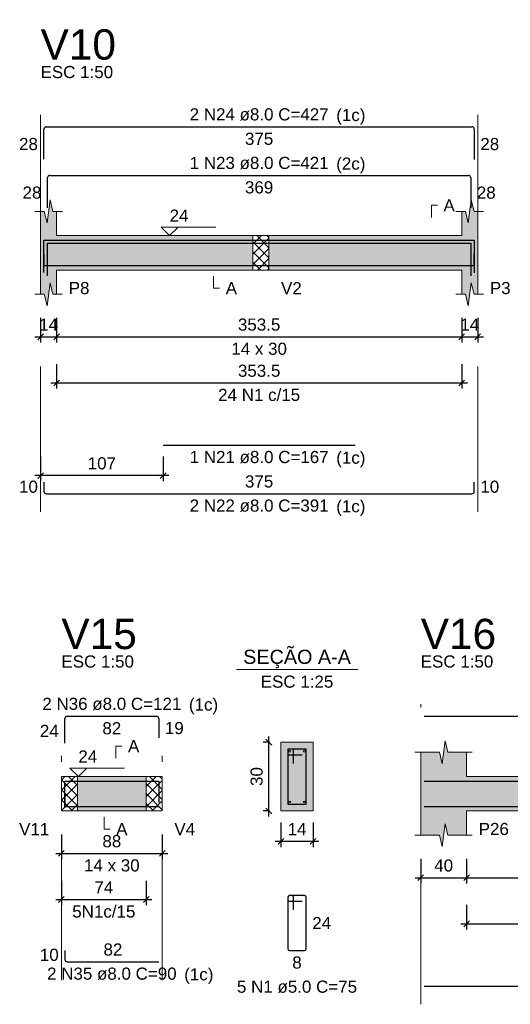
# Model space of a CAD drawing. Header units: millimetres. Extents: x 1434 to 2277, y -793 to -278.
# Tile 67 of 111: x 1726 to 1735, y -398 to -381. Entities that reach past the tile are written whole.
import ezdxf

# ---------------------------------------------------------------- set-up
doc = ezdxf.new("R2010")
doc.units = ezdxf.units.MM
doc.linetypes.add('DASHDOT', pattern=[25.4, 12.7, -6.35, 0, -6.35])
for name, color, linetype, lineweight in [('Descrição da armadura', 7, 'Continuous', 5), ('DT-Barras na forma', 1, 'Continuous', 30), ('DT-Barras no corte', 5, 'Continuous', 5), ('DT-Barras rebatidas', 1, 'Continuous', 30), ('DT-Cotas', 9, 'Continuous', 5), ('DT-Forma', 5, 'Continuous', 5), ('DT-Hachura forma vigas', 252, 'Continuous', 5), ('DT-Hachura intersecção vigas', 9, 'Continuous', 5), ('DT-Hachura seção vigas', 252, 'Continuous', 5), ('DT-Pontilhado', 9, 'DASHDOT', 5), ('DT-Textos', 7, 'Continuous', 5), ('DT-Título', 250, 'Continuous', 20), ('Textos armaduras', 7, 'Continuous', 5)]:
    doc.layers.add(name, color=color, linetype=linetype, lineweight=lineweight)
doc.styles.add('ARIAL', font='arial.ttf')
doc.styles.get("Standard").update_dxf_attribs({"font": 'arial.ttf'})
doc.dimstyles.new('UM_25.000000', dxfattribs={"dimtxt": 0.18, "dimasz": 0.1, "dimexe": 0.1, "dimexo": 0.2, "dimgap": 0, "dimtad": 1, "dimtih": 1, "dimtoh": 1, "dimdec": 1, "dimlfac": 25, "dimzin": 0, "dimdsep": 46, "dimtxsty": 'Standard', "dimcen": 0.09, "dimdle": 0.1, "dimadec": 1, "dimazin": 2, "dimtfac": 1, "dimtdec": 4, "dimtofl": 0, "dimtmove": 0, "dimatfit": 3, "dimfxl": 1, "dimtolj": 1, "dimarcsym": 0})
doc.dimstyles.new('UM_50.000000', dxfattribs={"dimtxt": 0.18, "dimasz": 0.1, "dimexe": 0.1, "dimexo": 0.2, "dimgap": 0, "dimtad": 1, "dimtih": 1, "dimtoh": 1, "dimdec": 1, "dimlfac": 50, "dimzin": 0, "dimdsep": 46, "dimtxsty": 'Standard', "dimcen": 0.09, "dimdle": 0.1, "dimadec": 1, "dimazin": 2, "dimtfac": 1, "dimtdec": 4, "dimtofl": 0, "dimtmove": 0, "dimatfit": 3, "dimfxl": 1, "dimtolj": 1, "dimarcsym": 0})
pattern_1 = [(45, (1722.81126, -450.90245), (-0.08838835, 0.08838835), []), (135, (1722.81126, -450.90245), (-0.08838835, -0.08838835), [])]

# ---------------------------------------------------------------- blocks, each defined once
blk = doc.blocks.new('_Oblique')
at = {"color": 0, "linetype": 'ByBlock', "lineweight": -2}
blk.add_line((-0.5, -0.5), (0.5, 0.5), dxfattribs=at)
blk = doc.blocks.new('*D455')
at = {"layer": 'DT-Cotas', "color": 0, "lineweight": -2, "transparency": 16777216}
for p, q in [((1726.687, -385.742), (1726.687, -386.172)), ((1726.967, -385.742), (1726.967, -386.172)), ((1726.587, -386.072), (1727.067, -386.072))]:
    blk.add_line(p, q, dxfattribs=at)
at = {"layer": 'DT-Cotas', "color": 0, "lineweight": -2, "transparency": 16777216, "xscale": 0.1, "yscale": 0.1, "zscale": 0.1, "rotation": 180}
blk.add_blockref('_Oblique', (1726.687, -386.072), dxfattribs=at)
at = {"layer": 'DT-Cotas', "color": 0, "lineweight": -2, "transparency": 16777216, "xscale": 0.1, "yscale": 0.1, "zscale": 0.1}
blk.add_blockref('_Oblique', (1726.967, -386.072), dxfattribs=at)
at = {"layer": 'DT-Cotas', "color": 7, "transparency": 16777216, "insert": (1726.827, -385.86), "char_height": 0.2118, "attachment_point": 5, "rotation": 0.0057, "style": 'ARIAL'}
blk.add_mtext('\\A1;14', dxfattribs=at)
blk = doc.blocks.new('*D456')
at = {"layer": 'DT-Cotas', "color": 0, "lineweight": -2, "transparency": 16777216}
for p, q in [((1726.967, -385.742), (1726.967, -386.172)), ((1734.037, -385.742), (1734.037, -386.172)), ((1726.867, -386.072), (1734.137, -386.072))]:
    blk.add_line(p, q, dxfattribs=at)
at = {"layer": 'DT-Cotas', "color": 0, "lineweight": -2, "transparency": 16777216, "xscale": 0.1, "yscale": 0.1, "zscale": 0.1, "rotation": 180}
blk.add_blockref('_Oblique', (1726.967, -386.072), dxfattribs=at)
at = {"layer": 'DT-Cotas', "color": 0, "lineweight": -2, "transparency": 16777216, "xscale": 0.1, "yscale": 0.1, "zscale": 0.1}
blk.add_blockref('_Oblique', (1734.037, -386.072), dxfattribs=at)
at = {"layer": 'DT-Cotas', "color": 7, "transparency": 16777216, "insert": (1730.502, -385.86), "char_height": 0.2118, "attachment_point": 5, "rotation": 0.0057, "style": 'ARIAL'}
blk.add_mtext('\\A1;353.5', dxfattribs=at)
blk = doc.blocks.new('*D457')
at = {"layer": 'DT-Cotas', "color": 0, "lineweight": -2, "transparency": 16777216}
for p, q in [((1734.037, -385.742), (1734.037, -386.172)), ((1734.317, -385.742), (1734.317, -386.172)), ((1733.937, -386.072), (1734.417, -386.072))]:
    blk.add_line(p, q, dxfattribs=at)
at = {"layer": 'DT-Cotas', "color": 0, "lineweight": -2, "transparency": 16777216, "xscale": 0.1, "yscale": 0.1, "zscale": 0.1, "rotation": 180}
blk.add_blockref('_Oblique', (1734.037, -386.072), dxfattribs=at)
at = {"layer": 'DT-Cotas', "color": 0, "lineweight": -2, "transparency": 16777216, "xscale": 0.1, "yscale": 0.1, "zscale": 0.1}
blk.add_blockref('_Oblique', (1734.317, -386.072), dxfattribs=at)
at = {"layer": 'DT-Cotas', "color": 7, "transparency": 16777216, "insert": (1734.177, -385.86), "char_height": 0.2118, "attachment_point": 5, "rotation": 0.0057, "style": 'ARIAL'}
blk.add_mtext('\\A1;14', dxfattribs=at)
blk = doc.blocks.new('*D458')
at = {"layer": 'DT-Cotas', "color": 0, "lineweight": -2, "transparency": 16777216}
for p, q in [((1726.967, -386.547), (1726.967, -386.976)), ((1734.037, -386.547), (1734.037, -386.976)), ((1726.867, -386.876), (1734.137, -386.876))]:
    blk.add_line(p, q, dxfattribs=at)
at = {"layer": 'DT-Cotas', "color": 0, "lineweight": -2, "transparency": 16777216, "xscale": 0.1, "yscale": 0.1, "zscale": 0.1, "rotation": 180}
blk.add_blockref('_Oblique', (1726.967, -386.876), dxfattribs=at)
at = {"layer": 'DT-Cotas', "color": 0, "lineweight": -2, "transparency": 16777216, "xscale": 0.1, "yscale": 0.1, "zscale": 0.1}
blk.add_blockref('_Oblique', (1734.037, -386.876), dxfattribs=at)
at = {"layer": 'DT-Cotas', "color": 7, "transparency": 16777216, "insert": (1730.502, -386.665), "char_height": 0.2118, "attachment_point": 5, "rotation": 0.0057, "style": 'ARIAL'}
blk.add_mtext('\\A1;353.5', dxfattribs=at)
blk = doc.blocks.new('*D459')
at = {"layer": 'DT-Cotas', "color": 0, "lineweight": -2, "transparency": 16777216}
for p, q in [((1726.687, -388.163), (1726.687, -388.593)), ((1728.827, -388.163), (1728.827, -388.593)), ((1728.927, -388.493), (1726.587, -388.493))]:
    blk.add_line(p, q, dxfattribs=at)
at = {"layer": 'DT-Cotas', "color": 0, "lineweight": -2, "transparency": 16777216, "xscale": 0.1, "yscale": 0.1, "zscale": 0.1, "rotation": 180}
blk.add_blockref('_Oblique', (1726.687, -388.493), dxfattribs=at)
at = {"layer": 'DT-Cotas', "color": 0, "lineweight": -2, "transparency": 16777216, "xscale": 0.1, "yscale": 0.1, "zscale": 0.1}
blk.add_blockref('_Oblique', (1728.827, -388.493), dxfattribs=at)
at = {"layer": 'DT-Cotas', "color": 7, "transparency": 16777216, "insert": (1727.757, -388.281), "char_height": 0.2118, "attachment_point": 5, "rotation": 0.0057, "style": 'ARIAL'}
blk.add_mtext('\\A1;107', dxfattribs=at)
blk = doc.blocks.new('*D493')
at = {"layer": 'DT-Cotas', "color": 0, "lineweight": -2, "transparency": 16777216}
for p, q in [((1727.051, -394.757), (1727.051, -395.186)), ((1728.811, -394.757), (1728.811, -395.186)), ((1726.951, -395.086), (1728.911, -395.086))]:
    blk.add_line(p, q, dxfattribs=at)
at = {"layer": 'DT-Cotas', "color": 0, "lineweight": -2, "transparency": 16777216, "xscale": 0.1, "yscale": 0.1, "zscale": 0.1, "rotation": 180}
blk.add_blockref('_Oblique', (1727.051, -395.086), dxfattribs=at)
at = {"layer": 'DT-Cotas', "color": 0, "lineweight": -2, "transparency": 16777216, "xscale": 0.1, "yscale": 0.1, "zscale": 0.1}
blk.add_blockref('_Oblique', (1728.811, -395.086), dxfattribs=at)
at = {"layer": 'DT-Cotas', "color": 7, "transparency": 16777216, "insert": (1727.931, -394.875), "char_height": 0.2118, "attachment_point": 5, "rotation": 0.0057, "style": 'ARIAL'}
blk.add_mtext('\\A1;88', dxfattribs=at)
blk = doc.blocks.new('*D494')
at = {"layer": 'DT-Cotas', "color": 0, "lineweight": -2, "transparency": 16777216}
for p, q in [((1727.051, -395.562), (1727.051, -395.991)), ((1728.531, -395.562), (1728.531, -395.991)), ((1726.951, -395.891), (1728.631, -395.891))]:
    blk.add_line(p, q, dxfattribs=at)
at = {"layer": 'DT-Cotas', "color": 0, "lineweight": -2, "transparency": 16777216, "xscale": 0.1, "yscale": 0.1, "zscale": 0.1, "rotation": 180}
blk.add_blockref('_Oblique', (1727.051, -395.891), dxfattribs=at)
at = {"layer": 'DT-Cotas', "color": 0, "lineweight": -2, "transparency": 16777216, "xscale": 0.1, "yscale": 0.1, "zscale": 0.1}
blk.add_blockref('_Oblique', (1728.531, -395.891), dxfattribs=at)
at = {"layer": 'DT-Cotas', "color": 7, "transparency": 16777216, "insert": (1727.791, -395.679), "char_height": 0.2118, "attachment_point": 5, "rotation": 0.0057, "style": 'ARIAL'}
blk.add_mtext('\\A1;74', dxfattribs=at)
blk = doc.blocks.new('*D495')
at = {"layer": 'DT-Cotas', "color": 0, "lineweight": -2, "transparency": 16777216}
for p, q in [((1730.671, -394.445), (1730.671, -393.045)), ((1730.683, -393.145), (1730.571, -393.145)), ((1730.683, -394.345), (1730.571, -394.345))]:
    blk.add_line(p, q, dxfattribs=at)
at = {"layer": 'DT-Cotas', "color": 0, "lineweight": -2, "transparency": 16777216, "xscale": 0.1, "yscale": 0.1, "zscale": 0.1}
for p, rotation in [((1730.671, -393.145), 90), ((1730.671, -394.345), 270)]:
    blk.add_blockref('_Oblique', p, dxfattribs=dict(at, rotation=rotation))
at = {"layer": 'DT-Cotas', "color": 7, "transparency": 16777216, "insert": (1730.459, -393.745), "char_height": 0.2118, "attachment_point": 5, "rotation": 90, "style": 'ARIAL'}
blk.add_mtext('\\A1;30', dxfattribs=at)
blk = doc.blocks.new('*D496')
at = {"layer": 'DT-Cotas', "color": 0, "lineweight": -2, "transparency": 16777216}
for p, q in [((1730.883, -394.545), (1730.883, -394.975)), ((1731.443, -394.545), (1731.443, -394.975)), ((1730.783, -394.875), (1731.543, -394.875))]:
    blk.add_line(p, q, dxfattribs=at)
at = {"layer": 'DT-Cotas', "color": 0, "lineweight": -2, "transparency": 16777216, "xscale": 0.1, "yscale": 0.1, "zscale": 0.1, "rotation": 180}
blk.add_blockref('_Oblique', (1730.883, -394.875), dxfattribs=at)
at = {"layer": 'DT-Cotas', "color": 0, "lineweight": -2, "transparency": 16777216, "xscale": 0.1, "yscale": 0.1, "zscale": 0.1}
blk.add_blockref('_Oblique', (1731.443, -394.875), dxfattribs=at)
at = {"layer": 'DT-Cotas', "color": 7, "transparency": 16777216, "insert": (1731.163, -394.663), "char_height": 0.2118, "attachment_point": 5, "rotation": 0.0057, "style": 'ARIAL'}
blk.add_mtext('\\A1;14', dxfattribs=at)
blk = doc.blocks.new('*D497')
at = {"layer": 'DT-Cotas', "color": 0, "lineweight": -2, "transparency": 16777216}
for p, q in [((1733.322, -395.18), (1733.322, -395.61)), ((1734.122, -395.18), (1734.122, -395.61)), ((1733.222, -395.51), (1734.222, -395.51))]:
    blk.add_line(p, q, dxfattribs=at)
at = {"layer": 'DT-Cotas', "color": 0, "lineweight": -2, "transparency": 16777216, "xscale": 0.1, "yscale": 0.1, "zscale": 0.1, "rotation": 180}
blk.add_blockref('_Oblique', (1733.322, -395.51), dxfattribs=at)
at = {"layer": 'DT-Cotas', "color": 0, "lineweight": -2, "transparency": 16777216, "xscale": 0.1, "yscale": 0.1, "zscale": 0.1}
blk.add_blockref('_Oblique', (1734.122, -395.51), dxfattribs=at)
at = {"layer": 'DT-Cotas', "color": 7, "transparency": 16777216, "insert": (1733.722, -395.298), "char_height": 0.2118, "attachment_point": 5, "rotation": 0.0057, "style": 'ARIAL'}
blk.add_mtext('\\A1;40', dxfattribs=at)
blk = doc.blocks.new('*D498')
at = {"layer": 'DT-Cotas', "color": 0, "lineweight": -2, "transparency": 16777216}
for p, q in [((1734.122, -395.18), (1734.122, -395.61)), ((1737.754, -395.18), (1737.754, -395.61)), ((1734.022, -395.51), (1737.854, -395.51))]:
    blk.add_line(p, q, dxfattribs=at)
at = {"layer": 'DT-Cotas', "color": 0, "lineweight": -2, "transparency": 16777216, "xscale": 0.1, "yscale": 0.1, "zscale": 0.1, "rotation": 180}
blk.add_blockref('_Oblique', (1734.122, -395.51), dxfattribs=at)
at = {"layer": 'DT-Cotas', "color": 0, "lineweight": -2, "transparency": 16777216, "xscale": 0.1, "yscale": 0.1, "zscale": 0.1}
blk.add_blockref('_Oblique', (1737.754, -395.51), dxfattribs=at)
at = {"layer": 'DT-Cotas', "color": 7, "transparency": 16777216, "insert": (1735.938, -395.298), "char_height": 0.2118, "attachment_point": 5, "rotation": 0.0057, "style": 'ARIAL'}
blk.add_mtext('\\A1;181.6', dxfattribs=at)
blk = doc.blocks.new('*D502')
at = {"layer": 'DT-Cotas', "color": 0, "lineweight": -2, "transparency": 16777216}
for p, q in [((1734.122, -395.985), (1734.122, -396.415)), ((1737.754, -395.985), (1737.754, -396.415)), ((1734.022, -396.315), (1737.854, -396.315))]:
    blk.add_line(p, q, dxfattribs=at)
at = {"layer": 'DT-Cotas', "color": 0, "lineweight": -2, "transparency": 16777216, "xscale": 0.1, "yscale": 0.1, "zscale": 0.1, "rotation": 180}
blk.add_blockref('_Oblique', (1734.122, -396.315), dxfattribs=at)
at = {"layer": 'DT-Cotas', "color": 0, "lineweight": -2, "transparency": 16777216, "xscale": 0.1, "yscale": 0.1, "zscale": 0.1}
blk.add_blockref('_Oblique', (1737.754, -396.315), dxfattribs=at)
at = {"layer": 'DT-Cotas', "color": 7, "transparency": 16777216, "insert": (1735.938, -396.103), "char_height": 0.2118, "attachment_point": 5, "rotation": 0.0057, "style": 'ARIAL'}
blk.add_mtext('\\A1;181.6', dxfattribs=at)

msp = doc.modelspace()

# ---------------------------------------------------------------- hatches: boundary and pattern name
at = {"layer": 'DT-Hachura forma vigas', "linetype": 'Continuous'}
for points in [[(1726.9671, -384.9067), (1730.3919, -384.9067), (1730.3919, -384.3067), (1726.9671, -384.3067), (1726.9671, -383.8831), (1726.9021, -383.8831), (1726.8521, -383.6831), (1726.8021, -384.0831), (1726.7521, -383.8831), (1726.6871, -383.8831), (1726.6871, -384.3067), (1726.6871, -384.9067), (1726.6871, -385.3303), (1726.7521, -385.3303), (1726.8021, -385.5303), (1726.8521, -385.1303), (1726.9021, -385.3303), (1726.9671, -385.3303), (1726.9671, -384.9067)], [(1734.3167, -385.3303), (1734.3167, -384.9067), (1734.3167, -384.3067), (1734.3167, -383.8831), (1734.2517, -383.8831), (1734.2017, -383.6831), (1734.1517, -384.0831), (1734.1017, -383.8831), (1734.0367, -383.8831), (1734.0367, -384.3067), (1730.6719, -384.3067), (1730.6719, -384.9067), (1734.0367, -384.9067), (1734.0367, -385.3303), (1734.1017, -385.3303), (1734.1517, -385.5303), (1734.2017, -385.1303), (1734.2517, -385.3303), (1734.3167, -385.3303)], [(1738.3544, -394.345), (1738.7718, -394.345), (1738.7718, -393.745), (1738.3544, -393.745), (1738.3544, -393.3214), (1738.1294, -393.3214), (1738.0794, -393.1214), (1738.0294, -393.5214), (1737.9794, -393.3214), (1737.7544, -393.3214), (1737.7544, -393.745), (1734.1218, -393.745), (1734.1218, -393.3214), (1733.7968, -393.3214), (1733.7468, -393.1214), (1733.6968, -393.5214), (1733.6468, -393.3214), (1733.3218, -393.3214), (1733.3218, -393.745), (1733.3218, -394.345), (1733.3218, -394.7686), (1733.6468, -394.7686), (1733.6968, -394.9686), (1733.7468, -394.5686), (1733.7968, -394.7686), (1734.1218, -394.7686), (1734.1218, -394.345), (1737.7544, -394.345), (1737.7544, -394.7686), (1737.9794, -394.7686), (1738.0294, -394.9686), (1738.0794, -394.5686), (1738.1294, -394.7686), (1738.3544, -394.7686), (1738.3544, -394.345)], [(1727.3309, -394.345), (1728.5311, -394.345), (1728.5311, -393.745), (1727.3309, -393.745), (1727.3309, -394.345)]]:
    msp.add_hatch(color=256, dxfattribs=at).paths.add_polyline_path(points)
at = {"layer": 'DT-Hachura intersecção vigas', "linetype": 'Continuous'}
h = msp.add_hatch(dxfattribs=at)
h.set_pattern_fill('ANSI37', color=256, style=0)
h.set_pattern_definition(pattern_1)
h.paths.add_polyline_path([(1730.3919, -384.9067), (1730.6719, -384.9067), (1730.6719, -384.3067), (1730.3919, -384.3067), (1730.3919, -384.9067)])
h = msp.add_hatch(dxfattribs=at)
h.set_pattern_fill('ANSI37', color=256, style=0)
h.set_pattern_definition(pattern_1)
h.paths.add_polyline_path([(1727.0509, -394.345), (1727.3309, -394.345), (1727.3309, -393.745), (1727.0509, -393.745), (1727.0509, -394.345)])
h = msp.add_hatch(dxfattribs=at)
h.set_pattern_fill('ANSI37', color=256, style=0)
h.set_pattern_definition(pattern_1)
h.paths.add_polyline_path([(1728.5311, -394.345), (1728.8111, -394.345), (1728.8111, -393.745), (1728.5311, -393.745), (1728.5311, -394.345)])
at = {"layer": 'DT-Hachura seção vigas', "linetype": 'Continuous'}
msp.add_hatch(color=256, dxfattribs=at).paths.add_polyline_path([(1730.8828, -394.345), (1730.8828, -394.345), (1731.4428, -394.345), (1731.4428, -393.145), (1730.8828, -393.145), (1730.8828, -394.345)])

# ---------------------------------------------------------------- linework, layer by layer
at = {"layer": 'DT-Barras na forma'}
for p, q in [((1731.1028, -393.265), (1731.0028, -393.265)), ((1731.0028, -393.265), (1731.0028, -394.225)), ((1731.3228, -393.265), (1731.0028, -393.265)), ((1731.0028, -393.265), (1731.0028, -393.365)), ((1731.1028, -393.515), (1731.1028, -393.265)), ((1731.3228, -394.225), (1731.3228, -393.265)), ((1731.0028, -393.365), (1731.2528, -393.365)), ((1731.0028, -394.225), (1731.3228, -394.225))]:
    msp.add_line(p, q, dxfattribs=at)
for points in [[(1726.7471, -384.9503), (1726.7471, -384.3847), (1734.2567, -384.3847), (1734.2567, -384.9529)], [(1726.8087, -385.0063), (1726.8087, -384.4407), (1734.1951, -384.4407), (1734.1951, -385.0089)], [(1726.7471, -384.6287), (1726.7471, -384.8287), (1734.2567, -384.8287), (1734.2567, -384.6287)], [(1728.8271, -384.8287), (1732.1767, -384.8287)], [(1727.1109, -394.293), (1727.1109, -393.823), (1728.7511, -393.823), (1728.7511, -394.2007)], [(1733.3818, -393.823), (1740.412, -393.823), (1740.412, -394.293)], [(1727.1109, -394.067), (1727.1109, -394.267), (1728.7511, -394.267)], [(1733.3818, -394.267), (1740.412, -394.267), (1740.412, -394.067)]]:
    msp.add_lwpolyline(points, dxfattribs=at)
at = {"layer": 'DT-Barras no corte'}
for centre in [(1731.0388, -393.301), (1731.2868, -393.301), (1731.0388, -394.189), (1731.2868, -394.189)]:
    msp.add_circle(centre, 0.016, dxfattribs=at)
at = {"layer": 'DT-Barras rebatidas'}
for p, q in [((1726.7871, -382.4079), (1734.2167, -382.4079)), ((1726.7471, -382.9735), (1726.7471, -382.4479)), ((1734.2567, -382.4479), (1734.2567, -382.9761)), ((1726.8087, -383.8207), (1726.8087, -383.2951)), ((1726.8487, -383.2551), (1734.1551, -383.2551)), ((1734.1951, -383.2951), (1734.1951, -383.8233)), ((1728.8271, -387.9633), (1732.1767, -387.9633)), ((1726.7471, -388.6105), (1726.7471, -388.7705)), ((1734.2567, -388.7705), (1734.2567, -388.6105)), ((1726.7871, -388.8105), (1734.2167, -388.8105)), ((1727.1109, -393.1634), (1727.1109, -392.7334)), ((1727.1509, -392.6934), (1728.7111, -392.6934)), ((1728.7511, -392.7334), (1728.7511, -393.0711)), ((1733.3818, -392.6934), (1740.372, -392.6934)), ((1731.0728, -395.8217), (1731.0328, -395.8217)), ((1731.2928, -395.8217), (1731.0328, -395.8217)), ((1731.0028, -395.8517), (1731.0028, -396.7517)), ((1731.0028, -395.8517), (1731.0028, -395.8917)), ((1731.0328, -395.9217), (1731.2528, -395.9217)), ((1731.1028, -396.0717), (1731.1028, -395.8517)), ((1731.3228, -396.7517), (1731.3228, -395.8517)), ((1727.1109, -396.7781), (1727.1109, -396.9381)), ((1731.0328, -396.7817), (1731.2928, -396.7817)), ((1727.1509, -396.9781), (1728.7511, -396.9781)), ((1733.3818, -397.4017), (1740.372, -397.4017))]:
    msp.add_line(p, q, dxfattribs=at)
for centre, radius, start, end in [((1726.7871, -382.4479), 0.04, 90, 180), ((1734.2167, -382.4479), 0.04, 0, 90), ((1726.8487, -383.2951), 0.04, 90, 180), ((1734.1551, -383.2951), 0.04, 0, 90), ((1726.7871, -388.7705), 0.04, 180, 270), ((1734.2167, -388.7705), 0.04, 270, 0), ((1727.1509, -392.7334), 0.04, 90, 180), ((1728.7111, -392.7334), 0.04, 0, 90), ((1731.0328, -395.8517), 0.03, 90, 180), ((1731.0328, -395.8517), 0.03, 90, 180), ((1731.0728, -395.8517), 0.03, 0, 90), ((1731.2928, -395.8517), 0.03, 0, 90), ((1731.0328, -395.8917), 0.03, 180, 270), ((1731.0328, -396.7517), 0.03, 180, 270), ((1731.2928, -396.7517), 0.03, 270, 0), ((1727.1509, -396.9381), 0.04, 180, 270)]:
    msp.add_arc(centre, radius, start, end, dxfattribs=at)
at = {"layer": 'DT-Forma'}
for p, q in [((1726.8021, -384.0831), (1726.8521, -383.6831)), ((1726.8521, -383.6831), (1726.9021, -383.8831)), ((1734.1517, -384.0831), (1734.2017, -383.6831)), ((1734.2017, -383.6831), (1734.2517, -383.8831)), ((1726.5871, -383.8831), (1726.7521, -383.8831)), ((1726.6871, -384.3067), (1726.6871, -383.8831)), ((1726.7521, -383.8831), (1726.8021, -384.0831)), ((1726.9021, -383.8831), (1727.0671, -383.8831)), ((1726.9671, -383.8831), (1726.9671, -384.3067)), ((1733.9367, -383.8831), (1734.1017, -383.8831)), ((1734.0367, -384.3067), (1734.0367, -383.8831)), ((1734.1017, -383.8831), (1734.1517, -384.0831)), ((1734.2517, -383.8831), (1734.4167, -383.8831)), ((1734.3167, -383.8831), (1734.3167, -384.3067)), ((1726.9671, -384.3067), (1730.3919, -384.3067)), ((1730.3919, -384.3067), (1730.6719, -384.3067)), ((1730.6719, -384.3067), (1734.0367, -384.3067)), ((1726.6871, -384.9067), (1726.6871, -385.3303)), ((1726.9671, -385.3303), (1726.9671, -384.9067)), ((1726.9671, -384.9067), (1730.3919, -384.9067)), ((1730.3919, -384.9067), (1730.6719, -384.9067)), ((1730.6719, -384.9067), (1734.0367, -384.9067)), ((1734.0367, -384.9067), (1734.0367, -385.3303)), ((1734.3167, -385.3303), (1734.3167, -384.9067)), ((1726.8021, -385.5303), (1726.8521, -385.1303)), ((1726.8521, -385.1303), (1726.9021, -385.3303)), ((1734.1517, -385.5303), (1734.2017, -385.1303)), ((1734.2017, -385.1303), (1734.2517, -385.3303)), ((1726.5871, -385.3303), (1726.7521, -385.3303)), ((1726.7521, -385.3303), (1726.8021, -385.5303)), ((1726.9021, -385.3303), (1727.0671, -385.3303)), ((1733.9367, -385.3303), (1734.1017, -385.3303)), ((1734.1017, -385.3303), (1734.1517, -385.5303)), ((1734.2517, -385.3303), (1734.4167, -385.3303)), ((1731.4428, -393.145), (1730.8828, -393.145)), ((1730.8828, -393.145), (1730.8828, -393.145)), ((1730.8828, -393.145), (1730.8828, -394.345)), ((1731.4428, -394.345), (1731.4428, -393.145)), ((1731.4428, -393.145), (1731.4428, -393.145)), ((1733.6968, -393.5214), (1733.7468, -393.1214)), ((1733.7468, -393.1214), (1733.7968, -393.3214)), ((1733.2218, -393.3214), (1733.6468, -393.3214)), ((1733.3218, -393.745), (1733.3218, -393.3214)), ((1733.6468, -393.3214), (1733.6968, -393.5214)), ((1733.7968, -393.3214), (1734.2218, -393.3214)), ((1734.1218, -393.3214), (1734.1218, -393.745)), ((1727.0509, -393.745), (1727.3309, -393.745)), ((1727.3309, -393.745), (1728.5311, -393.745)), ((1728.5311, -393.745), (1728.8111, -393.745)), ((1734.1218, -393.745), (1737.7544, -393.745)), ((1727.0509, -394.345), (1727.3309, -394.345)), ((1727.3309, -394.345), (1728.5311, -394.345)), ((1728.5311, -394.345), (1728.8111, -394.345)), ((1730.8828, -394.345), (1731.4428, -394.345)), ((1730.8828, -394.345), (1730.8828, -394.345)), ((1731.4428, -394.345), (1731.4428, -394.345)), ((1733.3218, -394.345), (1733.3218, -394.7686)), ((1734.1218, -394.7686), (1734.1218, -394.345)), ((1734.1218, -394.345), (1737.7544, -394.345)), ((1733.6968, -394.9686), (1733.7468, -394.5686)), ((1733.7468, -394.5686), (1733.7968, -394.7686)), ((1733.2218, -394.7686), (1733.6468, -394.7686)), ((1733.6468, -394.7686), (1733.6968, -394.9686)), ((1733.7968, -394.7686), (1734.2218, -394.7686))]:
    msp.add_line(p, q, dxfattribs=at)
at = {"layer": 'DT-Forma', "linetype": 'Continuous'}
for p, q in [((1726.6871, -384.9067), (1726.6871, -384.3067)), ((1734.3167, -384.3067), (1734.3167, -384.9067)), ((1727.0509, -394.345), (1727.0509, -393.745)), ((1728.8111, -393.745), (1728.8111, -394.345)), ((1733.3218, -394.345), (1733.3218, -393.745))]:
    msp.add_line(p, q, dxfattribs=at)
at = {"layer": 'DT-Pontilhado', "ltscale": 0.2}
for p, q in [((1726.6871, -389.1282), (1726.6871, -382.1961)), ((1734.3167, -389.1282), (1734.3167, -382.1961)), ((1730.3919, -384.3067), (1730.3919, -384.9067)), ((1730.6719, -384.3067), (1730.6719, -384.9067)), ((1727.0509, -397.2958), (1727.0509, -392.4816)), ((1727.0509, -397.2958), (1727.0509, -392.4816)), ((1728.8111, -397.2958), (1728.8111, -392.4816)), ((1733.3218, -397.7194), (1733.3218, -392.4816)), ((1733.3218, -397.7194), (1733.3218, -392.4816)), ((1727.3309, -393.745), (1727.3309, -394.345)), ((1728.5311, -393.745), (1728.5311, -394.345))]:
    msp.add_line(p, q, dxfattribs=at)
at = {"layer": 'DT-Textos'}
msp.add_line((1730.1038, -391.8801), (1732.2218, -391.8801), dxfattribs=at)
for points in [[(1733.5072, -383.989), (1733.5072, -383.7772), (1733.6131, -383.7772)], [(1729.088, -384.1584), (1728.9397, -384.3067), (1728.7915, -384.1584), (1729.7446, -384.1584)], [(1729.7069, -385.0126), (1729.7069, -385.2244), (1729.8128, -385.2244)], [(1728.0016, -393.4273), (1728.0016, -393.2155), (1728.1075, -393.2155)], [(1727.4949, -393.5968), (1727.3467, -393.745), (1727.1984, -393.5968), (1728.1515, -393.5968)], [(1727.795, -394.4509), (1727.795, -394.6627), (1727.9009, -394.6627)]]:
    msp.add_lwpolyline(points, dxfattribs=at)

# ---------------------------------------------------------------- texts
at = {"layer": 'Descrição da armadura', "linetype": 'Continuous', "char_height": 0.2118, "attachment_point": 8, "line_spacing_factor": 0.798, "style": 'ARIAL'}
for s, insert, width in [('2 N24 ø8.0 C=427', (1730.5019, -382.302), 4.8647), ('1 N23 ø8.0 C=421', (1730.5019, -383.1492), 4.8647), ('24 N1 c/15', (1730.5019, -387.1941), 2.869342), ('1 N21 ø8.0 C=167', (1730.5019, -388.281), 4.8647), ('2 N22 ø8.0 C=391', (1730.5019, -389.1282), 4.8647), ('2 N36 ø8.0 C=121', (1727.931, -392.5875), 4.8647), ('5N1c/15', (1727.791, -396.2089), 2.209726), ('2 N35 ø8.0 C=90', (1727.931, -397.2958), 4.534748), ('5 N1 ø5.0 C=75', (1731.1628, -397.523), 4.204795)]:
    msp.add_mtext(s, dxfattribs=dict(at, insert=insert, width=width))
at = {"layer": 'DT-Textos', "line_spacing_factor": 0.798, "style": 'ARIAL'}
for s, insert, char_height, width, attachment_point in [('ESC 1:50', (1726.6871, -381.5607), 0.2118, 2.167804, 7), ('(1c)', (1731.8473, -382.3715), 0.2118, 0.872216, 7), ('(2c)', (1731.8473, -383.2195), 0.2118, 0.872216, 7), ('A', (1733.719, -383.8831), 0.2118, 0.337807, 7), ('24', (1728.9397, -384.0631), 0.2118, 0.563342, 7), ('P8', (1727.1789, -385.3303), 0.2118, 0.619479, 7), ('A', (1729.9187, -385.3303), 0.2118, 0.337807, 7), ('V2', (1730.8837, -385.3303), 0.2118, 0.619479, 7), ('P3', (1734.5285, -385.3303), 0.2118, 0.619479, 7), ('14 x 30', (1730.5019, -386.3893), 0.2118, 1.66134, 8), ('(1c)', (1731.8473, -388.3505), 0.2118, 0.872216, 7), ('(1c)', (1731.8473, -389.1985), 0.2118, 0.872216, 7), ('SEÇÃO A-A', (1731.1633, -391.8555), 0.2471, 4.137152, 8), ('ESC 1:50', (1727.0509, -391.8462), 0.2118, 2.167804, 7), ('ESC 1:50', (1733.3218, -391.8462), 0.2118, 2.167804, 7), ('ESC 1:25', (1731.1628, -392.1978), 0.2118, 2.167804, 8), ('(1c)', (1729.2763, -392.6575), 0.2118, 0.872216, 7), ('A', (1728.2134, -393.3214), 0.2118, 0.337807, 7), ('24', (1727.3467, -393.5014), 0.2118, 0.563342, 7), ('V11', (1726.8391, -394.7686), 0.2118, 0.90115, 9), ('A', (1728.0068, -394.7686), 0.2118, 0.337807, 7), ('V4', (1729.0229, -394.7686), 0.2118, 0.619479, 7), ('P26', (1734.3336, -394.7686), 0.2118, 0.90115, 7), ('14 x 30', (1727.931, -395.404), 0.2118, 1.66134, 8), ('(1c)', (1729.1943, -397.3655), 0.2118, 0.872216, 7)]:
    msp.add_mtext(s, dxfattribs=dict(at, insert=insert, char_height=char_height, width=width, attachment_point=attachment_point))
at = {"layer": 'DT-Título', "char_height": 0.5295, "width": 2.703449, "attachment_point": 7, "line_spacing_factor": 0.798, "style": 'ARIAL'}
for s, insert in [('V10', (1726.6871, -381.243)), ('V15', (1727.0509, -391.5285)), ('V16', (1733.3218, -391.5285))]:
    msp.add_mtext(s, dxfattribs=dict(at, insert=insert))
at = {"layer": 'Textos armaduras', "linetype": 'Continuous', "char_height": 0.2118, "attachment_point": 7, "line_spacing_factor": 0.798, "style": 'ARIAL'}
for s, insert, width in [('28', (1726.3113, -382.8166), 0.659905), ('375', (1730.2544, -382.7256), 0.989858), ('28', (1734.3626, -382.8179), 0.659905), ('369', (1730.2544, -383.5728), 0.989858), ('28', (1726.3729, -383.6638), 0.659905), ('28', (1734.301, -383.6651), 0.659905), ('375', (1730.2544, -388.7046), 0.989858), ('10', (1726.3113, -388.7964), 0.659905), ('10', (1734.3626, -388.7964), 0.659905), ('82', (1727.766, -393.0111), 0.659905), ('19', (1728.857, -393.0082), 0.659905), ('24', (1726.675, -393.0543), 0.659905), ('24', (1731.4287, -396.4076), 0.659905), ('10', (1726.675, -396.964), 0.659905), ('82', (1727.786, -396.8722), 0.659905), ('8', (1731.0803, -397.0994), 0.329953)]:
    msp.add_mtext(s, dxfattribs=dict(at, insert=insert, width=width))

# ---------------------------------------------------------------- dimensions: what is measured, and where the dimension line sits
at = {"layer": 'DT-Cotas'}
for base, p1, p2, dimstyle, override, picture, middle in [((1726.9671, -386.0716), (1726.6871, -385.5421), (1726.9671, -385.5421), 'UM_50.000000', {"dimtxt": 0.2118, "dimasz": 0.1, "dimexe": 0.1, "dimexo": 0.2, "dimtad": 1, "dimtih": 0, "dimtoh": 0, "dimdec": 1, "dimlfac": 50, "dimzin": 8, "dimtxsty": 'ARIAL', "dimblk": 'Oblique', "dimblk1": 'Oblique', "dimblk2": 'Oblique', "dimsah": 1, "dimdle": 0.1, "dimse1": 0, "dimse2": 0, "dimclrt": 7, "dimadec": 1, "dimazin": 3, "dimtmove": 2, "dimldrblk": 'Oblique'}, '*D455', (1726.8271, -385.8598)), ((1734.0367, -386.0716), (1726.9671, -385.5421), (1734.0367, -385.5421), 'UM_50.000000', {"dimtxt": 0.2118, "dimasz": 0.1, "dimexe": 0.1, "dimexo": 0.2, "dimtad": 1, "dimtih": 0, "dimtoh": 0, "dimdec": 1, "dimlfac": 50, "dimzin": 8, "dimtxsty": 'ARIAL', "dimblk": 'Oblique', "dimblk1": 'Oblique', "dimblk2": 'Oblique', "dimsah": 1, "dimdle": 0.1, "dimse1": 0, "dimse2": 0, "dimclrt": 7, "dimadec": 1, "dimazin": 3, "dimtmove": 2, "dimldrblk": 'Oblique'}, '*D456', (1730.5019, -385.8598)), ((1734.3167, -386.0716), (1734.0367, -385.5421), (1734.3167, -385.5421), 'UM_50.000000', {"dimtxt": 0.2118, "dimasz": 0.1, "dimexe": 0.1, "dimexo": 0.2, "dimtad": 1, "dimtih": 0, "dimtoh": 0, "dimdec": 1, "dimlfac": 50, "dimzin": 8, "dimtxsty": 'ARIAL', "dimblk": 'Oblique', "dimblk1": 'Oblique', "dimblk2": 'Oblique', "dimsah": 1, "dimdle": 0.1, "dimse1": 0, "dimse2": 0, "dimclrt": 7, "dimadec": 1, "dimazin": 3, "dimtmove": 2, "dimldrblk": 'Oblique'}, '*D457', (1734.1767, -385.8598)), ((1734.0367, -386.8764), (1726.9671, -386.3469), (1734.0367, -386.3469), 'UM_50.000000', {"dimtxt": 0.2118, "dimasz": 0.1, "dimexe": 0.1, "dimexo": 0.2, "dimtad": 1, "dimtih": 0, "dimtoh": 0, "dimdec": 1, "dimlfac": 50, "dimzin": 8, "dimtxsty": 'ARIAL', "dimblk": 'Oblique', "dimblk1": 'Oblique', "dimblk2": 'Oblique', "dimsah": 1, "dimdle": 0.1, "dimse1": 0, "dimse2": 0, "dimclrt": 7, "dimadec": 1, "dimazin": 3, "dimtmove": 2, "dimldrblk": 'Oblique'}, '*D458', (1730.5019, -386.6646)), ((1726.6871, -388.4928), (1728.8271, -387.9633), (1726.6871, -387.9633), 'UM_50.000000', {"dimtxt": 0.2118, "dimasz": 0.1, "dimexe": 0.1, "dimexo": 0.2, "dimtad": 1, "dimtih": 0, "dimtoh": 0, "dimdec": 1, "dimlfac": 50, "dimzin": 8, "dimtxsty": 'ARIAL', "dimblk": 'Oblique', "dimblk1": 'Oblique', "dimblk2": 'Oblique', "dimsah": 1, "dimdle": 0.1, "dimse1": 0, "dimse2": 0, "dimclrt": 7, "dimadec": 1, "dimazin": 3, "dimtmove": 2, "dimldrblk": 'Oblique'}, '*D459', (1727.7571, -388.281)), ((1731.4428, -394.8745), (1730.8828, -394.345), (1731.4428, -394.345), 'UM_25.000000', {"dimtxt": 0.2118, "dimasz": 0.1, "dimexe": 0.1, "dimexo": 0.2, "dimtad": 1, "dimtih": 0, "dimtoh": 0, "dimdec": 1, "dimlfac": 25, "dimzin": 8, "dimtxsty": 'ARIAL', "dimblk": 'Oblique', "dimblk1": 'Oblique', "dimblk2": 'Oblique', "dimsah": 1, "dimdle": 0.1, "dimse1": 0, "dimse2": 0, "dimclrt": 7, "dimadec": 1, "dimazin": 3, "dimtmove": 2, "dimldrblk": 'Oblique'}, '*D496', (1731.1628, -394.6627)), ((1728.8111, -395.0863), (1727.0509, -394.5568), (1728.8111, -394.5568), 'UM_50.000000', {"dimtxt": 0.2118, "dimasz": 0.1, "dimexe": 0.1, "dimexo": 0.2, "dimtad": 1, "dimtih": 0, "dimtoh": 0, "dimdec": 1, "dimlfac": 50, "dimzin": 8, "dimtxsty": 'ARIAL', "dimblk": 'Oblique', "dimblk1": 'Oblique', "dimblk2": 'Oblique', "dimsah": 1, "dimdle": 0.1, "dimse1": 0, "dimse2": 0, "dimclrt": 7, "dimadec": 1, "dimazin": 3, "dimtmove": 2, "dimldrblk": 'Oblique'}, '*D493', (1727.931, -394.8745)), ((1734.1218, -395.5099), (1733.3218, -394.9804), (1734.1218, -394.9804), 'UM_50.000000', {"dimtxt": 0.2118, "dimasz": 0.1, "dimexe": 0.1, "dimexo": 0.2, "dimtad": 1, "dimtih": 0, "dimtoh": 0, "dimdec": 1, "dimlfac": 50, "dimzin": 8, "dimtxsty": 'ARIAL', "dimblk": 'Oblique', "dimblk1": 'Oblique', "dimblk2": 'Oblique', "dimsah": 1, "dimdle": 0.1, "dimse1": 0, "dimse2": 0, "dimclrt": 7, "dimadec": 1, "dimazin": 3, "dimtmove": 2, "dimldrblk": 'Oblique'}, '*D497', (1733.7218, -395.2981)), ((1737.7544, -395.5099), (1734.1218, -394.9804), (1737.7544, -394.9804), 'UM_50.000000', {"dimtxt": 0.2118, "dimasz": 0.1, "dimexe": 0.1, "dimexo": 0.2, "dimtad": 1, "dimtih": 0, "dimtoh": 0, "dimdec": 1, "dimlfac": 50, "dimzin": 8, "dimtxsty": 'ARIAL', "dimblk": 'Oblique', "dimblk1": 'Oblique', "dimblk2": 'Oblique', "dimsah": 1, "dimdle": 0.1, "dimse1": 0, "dimse2": 0, "dimclrt": 7, "dimadec": 1, "dimazin": 3, "dimtmove": 2, "dimldrblk": 'Oblique'}, '*D498', (1735.9381, -395.2981)), ((1728.5311, -395.8912), (1727.0509, -395.3617), (1728.5311, -395.3617), 'UM_50.000000', {"dimtxt": 0.2118, "dimasz": 0.1, "dimexe": 0.1, "dimexo": 0.2, "dimtad": 1, "dimtih": 0, "dimtoh": 0, "dimdec": 1, "dimlfac": 50, "dimzin": 8, "dimtxsty": 'ARIAL', "dimblk": 'Oblique', "dimblk1": 'Oblique', "dimblk2": 'Oblique', "dimsah": 1, "dimdle": 0.1, "dimse1": 0, "dimse2": 0, "dimclrt": 7, "dimadec": 1, "dimazin": 3, "dimtmove": 2, "dimldrblk": 'Oblique'}, '*D494', (1727.791, -395.6794)), ((1737.7544, -396.3148), (1734.1218, -395.7853), (1737.7544, -395.7853), 'UM_50.000000', {"dimtxt": 0.2118, "dimasz": 0.1, "dimexe": 0.1, "dimexo": 0.2, "dimtad": 1, "dimtih": 0, "dimtoh": 0, "dimdec": 1, "dimlfac": 50, "dimzin": 8, "dimtxsty": 'ARIAL', "dimblk": 'Oblique', "dimblk1": 'Oblique', "dimblk2": 'Oblique', "dimsah": 1, "dimdle": 0.1, "dimse1": 0, "dimse2": 0, "dimclrt": 7, "dimadec": 1, "dimazin": 3, "dimtmove": 2, "dimldrblk": 'Oblique'}, '*D502', (1735.9381, -396.103))]:
    dim = msp.add_linear_dim(base=base, p1=p1, p2=p2, dimstyle=dimstyle, override=override, dxfattribs=at)
    dim.commit()
    dim.dimension.update_dxf_attribs({"geometry": picture, "text_midpoint": middle, "dimtype": 160, "text_rotation": 0.00573})
dim = msp.add_linear_dim(base=(1730.671, -393.145), p1=(1730.8828, -394.345), p2=(1730.8828, -393.145), angle=90, dimstyle='UM_25.000000', override={"dimtxt": 0.2118, "dimasz": 0.1, "dimexe": 0.1, "dimexo": 0.2, "dimtad": 1, "dimtih": 0, "dimtoh": 0, "dimdec": 1, "dimlfac": 25, "dimzin": 8, "dimtxsty": 'ARIAL', "dimblk": 'Oblique', "dimblk1": 'Oblique', "dimblk2": 'Oblique', "dimsah": 1, "dimdle": 0.1, "dimse1": 0, "dimse2": 0, "dimclrt": 7, "dimadec": 1, "dimazin": 3, "dimtmove": 2, "dimldrblk": 'Oblique'}, dxfattribs=at)
dim.commit()
dim.dimension.update_dxf_attribs({"geometry": '*D495', "text_midpoint": (1730.4592, -393.745), "dimtype": 160, "text_rotation": 90})

doc.saveas('drawing.dxf')
